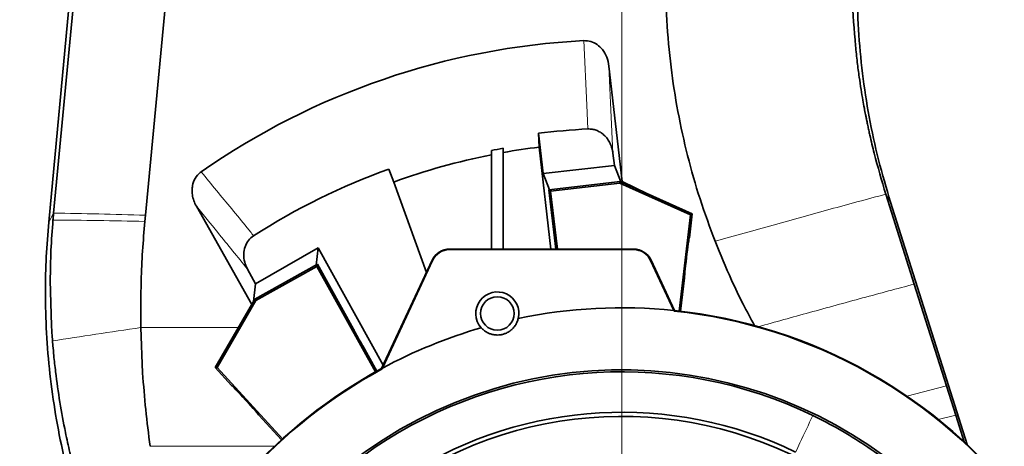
# Model space of a CAD drawing. Header units: millimetres. Extents: x 0 to 12429, y 0 to 8400.
# Tile 18 of 133: x 2202 to 2613, y 4073 to 4251. Entities that reach past the tile are written whole.
import ezdxf

# ---------------------------------------------------------------- set-up
doc = ezdxf.new("R2010")
doc.units = ezdxf.units.MM
doc.header["$LTSCALE"] = 20
doc.styles.add('SLDTEXTSTYLE0', font='TXT', dxfattribs={"width": 0.605})
doc.dimstyles.new('SLDDIMSTYLE2', dxfattribs={"dimtxt": 70, "dimasz": 70, "dimexe": 0, "dimexo": 0.0625, "dimgap": 17.5, "dimtad": 1, "dimdec": 1, "dimrnd": 1e-09, "dimzin": 12, "dimdsep": 46, "dimtxsty": 'SLDTEXTSTYLE0', "dimsah": 1, "dimcen": 0.09, "dimadec": 0, "dimazin": 3, "dimtfac": 1, "dimtmove": 0, "dimatfit": 0, "dimfxl": 1, "dimfrac": 2, "dimtolj": 1, "dimtzin": 12, "dimarcsym": 0})
doc.dimstyles.new('SLDDIMSTYLE3', dxfattribs={"dimtxt": 70, "dimasz": 70, "dimexe": 0, "dimexo": 0.0625, "dimgap": 17.5, "dimtad": 1, "dimdec": 1, "dimrnd": 1e-09, "dimzin": 12, "dimdsep": 46, "dimtxsty": 'SLDTEXTSTYLE0', "dimsah": 1, "dimcen": 0.09, "dimadec": 0, "dimazin": 3, "dimtfac": 1, "dimtofl": 0, "dimtmove": 0, "dimatfit": 3, "dimfxl": 1, "dimfrac": 2, "dimtolj": 1, "dimtzin": 12, "dimarcsym": 0})

# ---------------------------------------------------------------- blocks, each defined once
blk = doc.blocks.new('_D_44')
at = {"color": 7, "linetype": 'Continuous', "lineweight": 0}
for p, q in [((1973.34, 4469.58), (1973.34, 4589.58)), ((2490.43, 4469.58), (1943.34, 4469.58)), ((1973.34, 4469.58), (1973.34, 4319.58)), ((2490.43, 4319.58), (1943.34, 4319.58)), ((1973.34, 4319.58), (1973.34, 4199.58))]:
    blk.add_line(p, q, dxfattribs=at)
at = {"color": 7, "linetype": 'Continuous', "lineweight": 18}
for centre, start, end in [((1919.62, 4367.36), 63.4349, 116.5651), ((1919.62, 4421.8), 243.4349, 296.5651)]:
    blk.add_arc(centre, 120.11, start, end, dxfattribs=at)
for points in [[(1973.34, 4469.58), (1983.34, 4539.58), (1963.34, 4539.58)], [(1973.34, 4319.58), (1963.34, 4249.58), (1983.34, 4249.58)]]:
    blk.add_solid(points, dxfattribs=at)
at = {"color": 7, "linetype": 'Continuous', "lineweight": 18, "insert": (1883.1, 4314.37), "char_height": 70, "attachment_point": 1, "rotation": 90, "style": 'SLDTEXTSTYLE0'}
blk.add_mtext('150', dxfattribs=at)
blk = doc.blocks.new('_D_46')
at = {"color": 7, "linetype": 'Continuous', "lineweight": 0}
for p, q in [((2490.43, 4319.58), (1943.34, 4319.58)), ((1973.34, 4319.58), (1973.34, 3919.58)), ((2449.43, 3919.58), (1943.34, 3919.58))]:
    blk.add_line(p, q, dxfattribs=at)
at = {"color": 7, "linetype": 'Continuous', "lineweight": 18}
for centre, start, end in [((1919.62, 4092.36), 63.4349, 116.5651), ((1919.62, 4146.8), 243.4349, 296.5651)]:
    blk.add_arc(centre, 120.11, start, end, dxfattribs=at)
for points in [[(1973.34, 4319.58), (1963.34, 4249.58), (1983.34, 4249.58)], [(1973.34, 3919.58), (1983.34, 3989.58), (1963.34, 3989.58)]]:
    blk.add_solid(points, dxfattribs=at)
at = {"color": 7, "linetype": 'Continuous', "lineweight": 18, "insert": (1883.1, 4039.37), "char_height": 70, "attachment_point": 1, "rotation": 90, "style": 'SLDTEXTSTYLE0'}
blk.add_mtext('400', dxfattribs=at)
blk = doc.blocks.new('_D_47')
at = {"color": 7, "linetype": 'Continuous', "lineweight": 0}
for p, q in [((2344.43, 4323.58), (2344.43, 4646.53)), ((2453.43, 3923.58), (2453.43, 4646.53)), ((2344.43, 4616.53), (1943.84, 4616.53)), ((2344.43, 4616.53), (2453.43, 4616.53)), ((2453.43, 4616.53), (2573.43, 4616.53))]:
    blk.add_line(p, q, dxfattribs=at)
at = {"color": 7, "linetype": 'Continuous', "lineweight": 18}
for centre, start, end in [((2063.95, 4670.24), 153.4349, 206.5651), ((2009.51, 4670.24), 333.4349, 26.5651)]:
    blk.add_arc(centre, 120.11, start, end, dxfattribs=at)
for points in [[(2344.43, 4616.53), (2274.43, 4626.53), (2274.43, 4606.53)], [(2453.43, 4616.53), (2523.43, 4606.53), (2523.43, 4626.53)]]:
    blk.add_solid(points, dxfattribs=at)
at = {"color": 7, "linetype": 'Continuous', "lineweight": 18, "insert": (1956.52, 4706.76), "char_height": 70, "attachment_point": 1, "style": 'SLDTEXTSTYLE0'}
blk.add_mtext('109', dxfattribs=at)

msp = doc.modelspace()

# ---------------------------------------------------------------- linework, layer by layer
at = {"color": 7, "linetype": 'Continuous', "lineweight": 35}
for p, q in [((2215.934163, 4170.129675), (2282.835993, 4873.004814)), ((2318.165783, 4845.354659), (2254.342683, 4169.227547)), ((2253.655278, 4587.579774), (2213.896375, 4166.38318)), ((2448.082787, 4231.493954), (2453.574741, 4183.291696)), ((2418.852207, 4197.665166), (2418.584628, 4203.449499)), ((2418.584628, 4203.449499), (2420.561945, 4186.599278)), ((2398.913619, 4196.218406), (2398.913619, 4194.452835)), ((2398.913619, 4155.079774), (2398.913619, 4194.452835)), ((2403.913619, 4195.397344), (2403.913619, 4197.156907)), ((2403.913619, 4195.397344), (2403.913619, 4155.079774)), ((2423.849461, 4155.079774), (2418.852207, 4197.665166)), ((2449.758928, 4195.096399), (2450.352619, 4190.037111)), ((2450.352619, 4190.037111), (2420.561945, 4186.599278)), ((2453.048235, 4183.21112), (2450.352619, 4190.037111)), ((2358.09144, 4183.090786), (2356.127247, 4188.5199)), ((2423.21813, 4179.873137), (2420.561945, 4186.599278)), ((2371.766418, 4145.292573), (2358.09144, 4183.090786)), ((2422.965022, 4179.843436), (2452.760578, 4183.339845)), ((2423.691506, 4179.269546), (2452.657777, 4182.668642)), ((2452.657777, 4182.668642), (2452.760578, 4183.339845)), ((2452.657777, 4182.668642), (2482.192027, 4169.452208)), ((2452.760578, 4183.339845), (2482.899161, 4169.852975)), ((2453.205076, 4183.249578), (2453.574741, 4183.291696)), ((2453.218532, 4183.134913), (2453.205076, 4183.249578)), ((2453.574741, 4183.291696), (2464.258215, 4178.194708)), ((2423.691506, 4179.269546), (2422.965022, 4179.843436)), ((2425.870956, 4155.079774), (2422.965022, 4179.843436)), ((2426.530095, 4155.079774), (2423.691506, 4179.269546)), ((2575.702181, 4140.461642), (2563.815783, 4178.022871)), ((2597.753787, 4073.497701), (2565.775508, 4174.684477)), ((2254.342683, 4169.227547), (2254.100804, 4166.665138)), ((2298.790618, 4131.975187), (2275.603773, 4172.957796)), ((2482.192027, 4169.452208), (2477.388913, 4129.214738)), ((2482.899161, 4169.852975), (2481.693825, 4159.755425)), ((2482.192027, 4169.452208), (2482.899161, 4169.852975)), ((2326.51991, 4155.620646), (2300.384662, 4140.634634)), ((2325.687672, 4148.397607), (2326.51991, 4155.620646)), ((2353.7491, 4106.654309), (2326.51991, 4155.620646)), ((2458.426827, 4155.079774), (2381.426827, 4155.079774)), ((2381.426827, 4154.870249), (2458.426827, 4154.870249)), ((2326.26472, 4148.718492), (2300.045838, 4134.138702)), ((2326.010736, 4147.8282), (2326.26472, 4148.718492)), ((2341.330502, 4121.625648), (2326.26472, 4148.718492)), ((2374.176365, 4150.46072), (2353.062258, 4105.181372)), ((2374.366259, 4150.372171), (2353.371187, 4105.348094)), ((2475.244127, 4129.448793), (2465.487396, 4150.372171)), ((2475.487159, 4129.423386), (2465.677289, 4150.46072)), ((2300.384662, 4140.634634), (2296.992145, 4146.735407)), ((2326.010736, 4147.8282), (2300.521592, 4133.654202)), ((2350.50691, 4103.776654), (2326.010736, 4147.8282)), ((2214.545115, 4141.906356), (2215.053092, 4123.105199)), ((2299.53469, 4133.25768), (2300.384662, 4140.634634)), ((2479.706202, 4143.104367), (2478.039214, 4129.139384)), ((2589.153979, 4097.953721), (2575.702181, 4140.461642)), ((2300.045838, 4134.138702), (2283.47602, 4105.578747)), ((2300.521592, 4133.654202), (2284.284029, 4105.666926)), ((2300.521592, 4133.654202), (2300.045838, 4134.138702)), ((2475.244127, 4129.448793), (2475.335844, 4129.211188)), ((2475.335844, 4129.211188), (2475.487159, 4129.423386)), ((2252.387635, 4122.335734), (2253.157647, 4103.36625)), ((2215.484941, 4116.741066), (2215.486454, 4116.721706)), ((2215.486454, 4116.721706), (2215.653833, 4114.671077)), ((2351.078894, 4104.095086), (2345.218446, 4114.633946)), ((2284.284029, 4105.666926), (2283.47602, 4105.578747)), ((2283.47602, 4105.578747), (2290.356398, 4098.090506)), ((2284.284029, 4105.666926), (2311.666743, 4075.865021)), ((2353.062258, 4105.181372), (2353.236115, 4105.017515)), ((2353.371187, 4105.348094), (2353.236115, 4105.017515)), ((2593.00601, 4085.781235), (2589.153979, 4097.953721)), ((2301.702276, 4085.74225), (2311.18253, 4075.42444)), ((2596.534116, 4074.632357), (2593.00601, 4085.781235))]:
    msp.add_line(p, q, dxfattribs=at)
at = {"color": 8, "linetype": 'Continuous', "lineweight": 18}
for p, q in [((2565.775508, 4174.684477), (2563.815799, 4178.022843)), ((2213.896375, 4166.38318), (2215.934195, 4170.129734)), ((2381.426827, 4154.870249), (2381.426827, 4155.079774)), ((2458.426827, 4154.870249), (2458.426827, 4155.079774)), ((2374.176365, 4150.46072), (2374.366259, 4150.372171)), ((2465.677289, 4150.46072), (2465.487396, 4150.372171)), ((2252.38761, 4122.338646), (2293.199722, 4122.338646)), ((2589.153979, 4097.953721), (2572.623708, 4093.628395)), ((2593.00601, 4085.781235), (2585.755149, 4083.905969)), ((2308.291669, 4072.735857), (2256.318634, 4072.735857))]:
    msp.add_line(p, q, dxfattribs=at)
at = {"color": 8, "linetype": 'Continuous', "lineweight": 18, "flags": 128}
for points in [[(2439.28517, 4205.229933), (2438.826184, 4215.21944), (2437.589087, 4242.136854)], [(2448.082787, 4231.493954), (2448.788049, 4216.179125), (2449.758928, 4195.096399)]]:
    msp.add_lwpolyline(points, dxfattribs=at)
at = {"color": 7, "linetype": 'Continuous', "lineweight": 35}
msp.add_circle((2401.413619, 4128.193355), 7, dxfattribs=at)
for centre, radius, start, end in [((2453.426827, 3919.579774), 286, 92.834223, 96.99749054), ((2453.426827, 3919.579774), 280.226497, 101.21742453, 109.88956672), ((2453.426827, 3919.579774), 281.958548, 100.11384183, 101.14763099), ((2453.426827, 3919.579774), 280.226497, 97.08726896, 100.17701814), ((2453.426827, 3919.579774), 286, 109.88956672, 122.54638798), ((2381.426827, 4147.079774), 8, 90, 155), ((2381.426827, 4147.079774), 7.790475, 90, 155), ((2458.426827, 4147.079774), 8, 25, 90), ((2458.426827, 4147.079774), 7.790475, 25, 90), ((2401.413619, 4128.193355), 9, 346.53282856, 221.46717144), ((2453.426827, 3919.579774), 211, 84.06503586, 101.83107375), ((2453.426827, 3919.579774), 210.773183, 37.25854646, 84.03355879), ((2453.426827, 3919.579774), 211, 37.26927153, 83.99868224), ((2453.426827, 3919.579774), 211, 106.16892625, 118.30710227), ((2453.426827, 3919.579774), 211, 118.40242662, 196.22784571), ((2453.426827, 3919.579774), 210.773183, 118.38204184, 196.23663377), ((2453.426827, 3919.579774), 185.070855, 30.22557927, 193.95708626), ((2453.426827, 3919.579774), 184.245018, 64.31289677, 180), ((2453.426827, 3919.579774), 167.356716, 64.25985018, 180), ((2453.426827, 3919.579774), 165.625205, 56, 193.94846017)]:
    msp.add_arc(centre, radius, start, end, dxfattribs=at)
for centre, major_axis, ratio, start_param, end_param in [((2453.426827, 3934.340975), (0, 308.204013), 0.9988524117, 0.0514689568, 0.6077195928), ((2480.700094, 4151.429906), (0.995128, 8.32553), 0.0254609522, 0.0064899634, 3.1473450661), ((2343.274412, 4118.129762), (-1.943972, 3.495852), 0.0261859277, 6.2824996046, 9.4254636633), ((2296.029137, 4091.916267), (-5.67401, 6.173363), 0.0254609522, 3.1365130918, 6.2760224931)]:
    msp.add_ellipse(centre, major_axis=major_axis, ratio=ratio, start_param=start_param, end_param=end_param, dxfattribs=at)
for points, knots in [([(2492.439826, 4158.330709), (2490.266855, 4164.196384), (2485.91422, 4175.945801), (2480.795529, 4194.05671), (2476.730329, 4212.441664), (2473.803953, 4231.329082), (2472.099156, 4250.601173), (2471.552329, 4270.150411), (2472.256183, 4283.122628), (2472.606856, 4289.585608)], [0, 0, 0, 0, 0.1401370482, 0.2807057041, 0.4214234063, 0.5620067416, 0.7088430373, 0.8549406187, 1, 1, 1, 1]), ([(2565.776585, 4174.684813), (2564.034838, 4180.554994), (2560.551091, 4192.296204), (2556.703536, 4210.269052), (2553.88879, 4228.423677), (2552.20457, 4246.721763), (2551.726313, 4262.620326), (2551.94688, 4276.053133), (2552.403998, 4283.349318), (2552.632556, 4286.997387)], [0, 0, 0, 0, 0.16140181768, 0.32282695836, 0.48427017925, 0.64572587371, 0.80718735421, 0.90359431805, 1, 1, 1, 1]), ([(2551.128826, 4239.989603), (2550.590478, 4246.616488), (2549.513738, 4259.870794), (2549.747623, 4273.166359), (2549.864571, 4279.814412)], [0, 0, 0, 0, 0.4999797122, 1, 1, 1, 1]), ([(2437.589087, 4242.136854), (2438.569765, 4242.084743), (2440.528559, 4241.980658), (2443.232592, 4240.56087), (2445.553826, 4238.322219), (2447.36996, 4235.222658), (2447.839866, 4232.764644), (2448.082787, 4231.493954)], [0, 0, 0, 0, 0.1777332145, 0.3550020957, 0.5435912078, 0.7640556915, 1, 1, 1, 1]), ([(2563.816897, 4178.023158), (2562.118531, 4183.697813), (2559.674803, 4191.862903), (2557.631045, 4200.486073), (2556.91423, 4203.68575), (2556.694603, 4204.682733), (2556.478318, 4205.680533), (2556.265431, 4206.67918), (2556.055895, 4207.678676), (2555.8967, 4208.451522), (2555.74701, 4209.185713), (2555.573704, 4210.043916), (2555.253613, 4211.660753), (2554.779813, 4214.140773), (2554.152561, 4217.617056), (2553.424561, 4221.976093), (2552.637341, 4227.211792), (2551.826761, 4233.310462), (2551.37114, 4237.670696), (2551.128826, 4239.989603)], [0, 0, 0, 0, 0.2803192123, 0.4033428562, 0.4194529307, 0.4355641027, 0.4516767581, 0.4677912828, 0.4839080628, 0.500027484, 0.5051508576, 0.5193842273, 0.5414799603, 0.5831871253, 0.6389262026, 0.708725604, 0.7924272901, 0.8896064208, 1, 1, 1, 1]), ([(2449.758928, 4195.096399), (2449.643513, 4195.797799), (2449.409448, 4197.220264), (2448.623708, 4199.236455), (2447.510931, 4201.114607), (2446.119732, 4202.682805), (2444.49346, 4203.924894), (2442.803502, 4204.740126), (2441.032945, 4205.213065), (2439.875199, 4205.224238), (2439.28517, 4205.229933)], [0, 0, 0, 0, 0.1329282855, 0.2695834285, 0.4025967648, 0.5403331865, 0.659689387, 0.7837788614, 0.8898058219, 1, 1, 1, 1]), ([(2275.603773, 4172.957796), (2275.223596, 4173.719268), (2274.463514, 4175.241667), (2273.918175, 4177.536743), (2273.775399, 4179.667536), (2274.007075, 4182.024062), (2274.963686, 4184.705406), (2276.504156, 4186.535208), (2277.513253, 4187.266134), (2277.645266, 4187.361755)], [0, 0, 0, 0, 0.1601807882, 0.3202471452, 0.4412498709, 0.5621533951, 0.7652565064, 0.9692902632, 1, 1, 1, 1]), ([(2215.935404, 4170.129654), (2215.912385, 4169.885977), (2215.866348, 4169.398624), (2215.777064, 4168.424483), (2215.713506, 4167.693784), (2215.671158, 4167.206924)], [0, 0, 0, 0, 0.2502099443, 0.5004198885, 1, 1, 1, 1]), ([(2213.897565, 4166.383069), (2213.506281, 4161.535688), (2212.723704, 4151.840826), (2212.398836, 4136.386543), (2212.840681, 4120.073754), (2214.267582, 4102.948355), (2216.651892, 4085.933266), (2219.911796, 4069.057221), (2222.868661, 4057.991575), (2224.347005, 4052.459085)], [0, 0, 0, 0, 0.1267967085, 0.2535960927, 0.4028951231, 0.5521897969, 0.7014750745, 0.8507465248, 1, 1, 1, 1]), ([(2215.671158, 4167.206924), (2215.353841, 4162.995005), (2214.719347, 4154.573003), (2214.603184, 4146.127958), (2214.545115, 4141.906356)], [0, 0, 0, 0, 0.5001091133, 1, 1, 1, 1]), ([(2254.100804, 4166.665138), (2253.75053, 4162.538281), (2253.049844, 4154.282948), (2252.340625, 4139.501613), (2252.369774, 4128.848261), (2252.387586, 4122.338646)], [0, 0, 0, 0, 0.2799581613, 0.5600262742, 1, 1, 1, 1]), ([(2299.5639, 4160.665235), (2298.779306, 4160.045167), (2297.211091, 4158.8058), (2295.804832, 4156.055647), (2295.251584, 4152.922011), (2295.616862, 4149.666616), (2296.548121, 4147.681777), (2296.992145, 4146.735407)], [0, 0, 0, 0, 0.1909756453, 0.3817143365, 0.5790682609, 0.7992999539, 1, 1, 1, 1]), ([(2508.940205, 4123.125579), (2507.328408, 4126.117215), (2503.956322, 4132.376102), (2498.308456, 4144.057621), (2494.66855, 4152.910232), (2492.439826, 4158.330709)], [0, 0, 0, 0, 0.26198854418, 0.54811370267, 1, 1, 1, 1]), ([(2410.166151, 4126.097361), (2410.009577, 4125.564398), (2409.726645, 4124.60133), (2408.930336, 4123.148179), (2407.938445, 4121.924025), (2406.70421, 4120.859528), (2405.412173, 4120.07939), (2403.975193, 4119.528247), (2402.636225, 4119.244199), (2401.109134, 4119.15165), (2399.628196, 4119.328194), (2398.267566, 4119.725801), (2396.955483, 4120.330399), (2395.705151, 4121.157171), (2395.014942, 4121.874652), (2394.669602, 4122.233637)], [0, 0, 0, 0, 0.1196420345, 0.2161942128, 0.312433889, 0.3770126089, 0.4420475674, 0.4873277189, 0.5327760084, 0.5758993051, 0.6491941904, 0.7168385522, 0.7846648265, 0.8922591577, 1, 1, 1, 1]), ([(2215.053092, 4123.105199), (2215.116869, 4122.04396), (2215.244423, 4119.921479), (2215.404768, 4117.801205), (2215.484941, 4116.741066)], [0, 0, 0, 0, 0.4999992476, 1, 1, 1, 1]), ([(2215.653833, 4114.671077), (2215.77099, 4113.340874), (2216.088418, 4109.736813), (2216.501534, 4106.142072), (2216.762175, 4103.874094)], [0, 0, 0, 0, 0.3690844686, 1, 1, 1, 1]), ([(2216.762175, 4103.874094), (2217.319851, 4099.617734), (2218.432539, 4091.12536), (2220.071413, 4082.718087), (2220.888888, 4078.524521)], [0, 0, 0, 0, 0.5011978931, 1, 1, 1, 1]), ([(2253.157647, 4103.36625), (2253.535995, 4098.254437), (2254.293582, 4088.018778), (2255.643088, 4077.834154), (2256.318634, 4072.735857)], [0, 0, 0, 0, 0.4994122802, 1, 1, 1, 1]), ([(2533.288981, 4085.616706), (2537.020678, 4083.727207), (2544.484188, 4079.948151), (2555.224837, 4073.257964), (2565.545402, 4065.844048), (2575.450714, 4057.561931), (2584.848733, 4048.567696), (2590.530323, 4042.028833), (2593.381211, 4038.747785)], [0, 0, 0, 0, 0.160705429, 0.3214158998, 0.487211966, 0.6530217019, 0.8258944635, 1, 1, 1, 1]), ([(2220.888888, 4078.524521), (2221.481997, 4075.740911), (2222.668194, 4070.173797), (2224.084117, 4064.660181), (2224.792065, 4061.903426)], [0, 0, 0, 0, 0.5000095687, 1, 1, 1, 1])]:
    msp.add_open_spline(points, degree=3, knots=knots, dxfattribs=at)
at = {"color": 8, "linetype": 'Continuous', "lineweight": 18}
for points, knots in [([(2277.645266, 4187.361755), (2279.769119, 4184.773918), (2286.140681, 4177.010405), (2293.447631, 4168.11119), (2298.63283, 4161.798721), (2299.5639, 4160.665235)], [0, 0, 0, 0, 0.2908900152, 0.8726700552, 1, 1, 1, 1]), ([(2563.815783, 4178.022871), (2556.088326, 4175.935734), (2540.612996, 4171.755945), (2516.78815, 4165.182825), (2500.548792, 4160.612737), (2492.439826, 4158.330709)], [0, 0, 0, 0, 0.3330400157, 0.6669599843, 1, 1, 1, 1]), ([(2296.992145, 4146.735407), (2292.847772, 4151.817363), (2285.716469, 4160.561981), (2278.589068, 4169.298518), (2275.603773, 4172.957796)], [0, 0, 0, 0, 0.5811524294, 1, 1, 1, 1]), ([(2254.100804, 4166.665138), (2247.521937, 4166.787099), (2234.364202, 4167.031022), (2221.902173, 4167.14829), (2215.671158, 4167.206924)], [0, 0, 0, 0, 0.4999999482, 1, 1, 1, 1]), ([(2575.702181, 4140.461642), (2568.535532, 4138.544587), (2554.138764, 4134.693497), (2532.378527, 4128.75165), (2517.651623, 4124.651597), (2510.515628, 4122.664896)], [0, 0, 0, 0, 0.3381516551, 0.6792980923, 1, 1, 1, 1]), ([(2526.108243, 4070.33017), (2526.716505, 4071.623727), (2529.112095, 4076.718294), (2531.504231, 4081.814485), (2533.288981, 4085.616706)], [0, 0, 0, 0, 0.2539091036, 1, 1, 1, 1])]:
    msp.add_open_spline(points, degree=3, knots=knots, dxfattribs=at)
for points in [[(2254.342683, 4169.227547), (2247.767446, 4169.411203), (2234.616973, 4169.778515), (2222.161766, 4170.012622), (2215.934163, 4170.129675)], [(2252.387635, 4122.335734), (2246.067156, 4121.405893), (2233.426199, 4119.54621), (2221.465332, 4117.67611), (2215.484898, 4116.741059)]]:
    msp.add_open_spline(points, degree=3, dxfattribs=at)

# ---------------------------------------------------------------- dimensions: what is measured, and where the dimension line sits
at = {"color": 7, "linetype": 'Continuous', "lineweight": 18}
dim = msp.add_linear_dim(base=(2453.426827, 4616.528879), p1=(2344.426827, 4319.579774), p2=(2453.426827, 3919.579774), text='(<>)', dimstyle='SLDDIMSTYLE2', dxfattribs=at)
dim.commit()
dim.dimension.update_dxf_attribs({"geometry": '_D_47', "text_midpoint": (2036.730717, 4616.528879), "dimtype": 160})
for base, p1, p2, dimstyle, picture, middle in [((1973.336708, 4319.579774), (2494.426827, 4469.579774), (2494.426827, 4319.579774), 'SLDDIMSTYLE2', '_D_44', (1973.336708, 4394.579774)), ((1973.336708, 3919.579774), (2494.426827, 4319.579774), (2453.426827, 3919.579774), 'SLDDIMSTYLE3', '_D_46', (1973.336708, 4119.579774))]:
    dim = msp.add_linear_dim(base=base, p1=p1, p2=p2, angle=90, text='(<>)', dimstyle=dimstyle, dxfattribs=at)
    dim.commit()
    dim.dimension.update_dxf_attribs({"geometry": picture, "text_midpoint": middle, "dimtype": 160})

doc.saveas('drawing.dxf')
